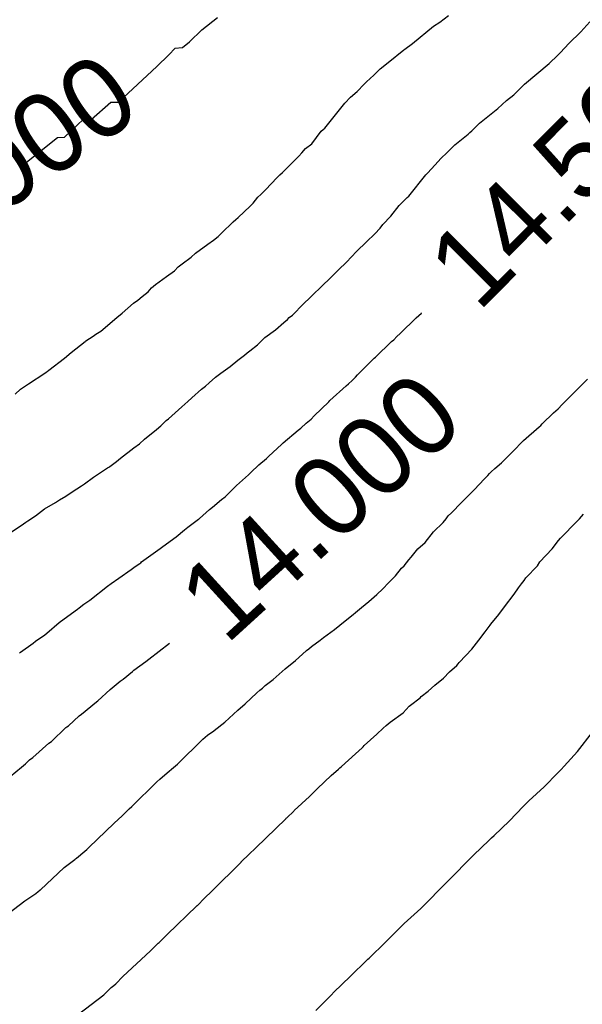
# Model space of a CAD drawing. Extents: x 158343 to 162498, y 431347 to 434500.
# Tile 124 of 220: x 159616 to 159629, y 433956 to 433978. Entities that reach past the tile are written whole.
import ezdxf

# ---------------------------------------------------------------- set-up
doc = ezdxf.new("R2010")
doc.units = 0
doc.header["$LTSCALE"] = 10
doc.header["$MEASUREMENT"] = 0
doc.layers.add('000_arcering', color=8, linetype='CONTINUOUS')
doc.layers.add('def. con-hoogtelijn (index)', color=8, linetype='CONTINUOUS')
doc.styles.add('Style-WORKING', font='WORKING.shx')

# ---------------------------------------------------------------- blocks, each defined once
blk = doc.blocks.new('bestaande hoogtelijnen')
at = {"layer": 'def. con-hoogtelijn (index)'}
for p, q in [((-47.216, -88.244), (-46.862, -87.968)), ((-47.216, -88.244), (-46.862, -87.968)), ((-41.851, -88.076), (-41.659, -87.925)), ((-41.851, -88.076), (-41.659, -87.925)), ((-47.492, -88.518), (-47.216, -88.244)), ((-47.492, -88.518), (-47.216, -88.244)), ((-42.472, -88.554), (-41.998, -88.168)), ((-42.472, -88.554), (-41.998, -88.168)), ((-41.998, -88.168), (-41.851, -88.076)), ((-41.998, -88.168), (-41.851, -88.076)), ((-38.68, -88.293), (-38.476, -88.068)), ((-38.68, -88.293), (-38.476, -88.068)), ((-38.68, -88.293), (-38.476, -88.068)), ((-38.949, -88.553), (-38.68, -88.293)), ((-38.949, -88.553), (-38.68, -88.293)), ((-38.949, -88.553), (-38.68, -88.293)), ((-47.959, -88.812), (-47.811, -88.658)), ((-47.959, -88.812), (-47.811, -88.658)), ((-47.811, -88.658), (-47.659, -88.648)), ((-47.811, -88.658), (-47.659, -88.648)), ((-47.659, -88.648), (-47.647, -88.647)), ((-47.659, -88.648), (-47.647, -88.647)), ((-47.647, -88.647), (-47.492, -88.518)), ((-47.647, -88.647), (-47.492, -88.518)), ((-43.016, -88.981), (-42.665, -88.701)), ((-43.016, -88.981), (-42.665, -88.701)), ((-42.665, -88.701), (-42.659, -88.696)), ((-42.665, -88.701), (-42.659, -88.696)), ((-42.659, -88.696), (-42.639, -88.682)), ((-42.659, -88.696), (-42.639, -88.682)), ((-42.639, -88.682), (-42.472, -88.554)), ((-42.639, -88.682), (-42.472, -88.554)), ((-39.135, -88.755), (-38.949, -88.553)), ((-39.135, -88.755), (-38.949, -88.553)), ((-39.135, -88.755), (-38.949, -88.553)), ((-48.228, -89.074), (-47.959, -88.812)), ((-48.228, -89.074), (-47.959, -88.812)), ((-39.395, -89.007), (-39.198, -88.816)), ((-39.395, -89.007), (-39.198, -88.816)), ((-39.395, -89.007), (-39.198, -88.816)), ((-39.198, -88.816), (-39.175, -88.796)), ((-39.198, -88.816), (-39.175, -88.796)), ((-39.198, -88.816), (-39.175, -88.796)), ((-39.175, -88.796), (-39.155, -88.776)), ((-39.175, -88.796), (-39.155, -88.776)), ((-39.175, -88.796), (-39.155, -88.776)), ((-39.155, -88.776), (-39.135, -88.755)), ((-39.155, -88.776), (-39.135, -88.755)), ((-39.155, -88.776), (-39.135, -88.755)), ((-49.094, -89.877), (-48.231, -89.074)), ((-49.094, -89.877), (-48.231, -89.074)), ((-48.231, -89.074), (-48.228, -89.074)), ((-48.231, -89.074), (-48.228, -89.074)), ((-43.343, -89.266), (-43.2, -89.124)), ((-43.343, -89.266), (-43.2, -89.124)), ((-43.2, -89.124), (-43.016, -88.981)), ((-43.2, -89.124), (-43.016, -88.981)), ((-39.944, -89.472), (-39.395, -89.007)), ((-39.944, -89.472), (-39.395, -89.007)), ((-39.944, -89.472), (-39.395, -89.007)), ((-43.504, -89.42), (-43.343, -89.266)), ((-43.504, -89.42), (-43.343, -89.266)), ((-43.715, -89.637), (-43.56, -89.469)), ((-43.715, -89.637), (-43.56, -89.469)), ((-43.56, -89.469), (-43.504, -89.42)), ((-43.56, -89.469), (-43.504, -89.42)), ((-40.135, -89.661), (-39.944, -89.472)), ((-40.135, -89.661), (-39.944, -89.472)), ((-40.135, -89.661), (-39.944, -89.472)), ((-43.992, -89.9), (-43.866, -89.763)), ((-43.992, -89.9), (-43.866, -89.763)), ((-43.866, -89.763), (-43.715, -89.637)), ((-43.866, -89.763), (-43.715, -89.637)), ((-40.352, -89.838), (-40.187, -89.71)), ((-40.352, -89.838), (-40.187, -89.71)), ((-40.352, -89.838), (-40.187, -89.71)), ((-40.187, -89.71), (-40.16, -89.684)), ((-40.187, -89.71), (-40.16, -89.684)), ((-40.187, -89.71), (-40.16, -89.684)), ((-40.16, -89.684), (-40.135, -89.661)), ((-40.16, -89.684), (-40.135, -89.661)), ((-40.16, -89.684), (-40.135, -89.661)), ((-49.708, -90.263), (-49.26, -89.878)), ((-49.708, -90.263), (-49.26, -89.878)), ((-49.26, -89.878), (-49.094, -89.877)), ((-49.26, -89.878), (-49.094, -89.877)), ((-44.441, -90.462), (-43.992, -89.9)), ((-44.441, -90.462), (-43.992, -89.9)), ((-40.957, -90.348), (-40.55, -90.017)), ((-40.957, -90.348), (-40.55, -90.017)), ((-40.957, -90.348), (-40.55, -90.017)), ((-40.55, -90.017), (-40.352, -89.838)), ((-40.55, -90.017), (-40.352, -89.838)), ((-40.55, -90.017), (-40.352, -89.838)), ((-50.306, -90.668), (-49.879, -90.261)), ((-50.306, -90.668), (-49.879, -90.261)), ((-49.879, -90.261), (-49.872, -90.261)), ((-49.879, -90.261), (-49.872, -90.261)), ((-49.872, -90.261), (-49.708, -90.263)), ((-49.872, -90.261), (-49.708, -90.263)), ((-44.48, -90.493), (-44.441, -90.462)), ((-44.48, -90.493), (-44.441, -90.462)), ((-41.135, -90.518), (-40.957, -90.348)), ((-41.135, -90.518), (-40.957, -90.348)), ((-41.135, -90.518), (-40.957, -90.348)), ((-51.312, -91.345), (-50.468, -90.67)), ((-51.312, -91.345), (-50.468, -90.67)), ((-50.468, -90.67), (-50.306, -90.668)), ((-50.468, -90.67), (-50.306, -90.668)), ((-44.74, -90.812), (-44.523, -90.532)), ((-44.74, -90.812), (-44.523, -90.532)), ((-44.523, -90.532), (-44.48, -90.493)), ((-44.523, -90.532), (-44.48, -90.493)), ((-41.517, -90.838), (-41.216, -90.598)), ((-41.517, -90.838), (-41.216, -90.598)), ((-41.517, -90.838), (-41.216, -90.598)), ((-41.216, -90.598), (-41.176, -90.557)), ((-41.216, -90.598), (-41.176, -90.557)), ((-41.216, -90.598), (-41.176, -90.557)), ((-41.176, -90.557), (-41.135, -90.518)), ((-41.176, -90.557), (-41.135, -90.518)), ((-41.176, -90.557), (-41.135, -90.518)), ((-44.959, -91.014), (-44.882, -90.922)), ((-44.959, -91.014), (-44.882, -90.922)), ((-44.882, -90.922), (-44.74, -90.812)), ((-44.882, -90.922), (-44.74, -90.812)), ((-41.692, -91.011), (-41.517, -90.838)), ((-41.692, -91.011), (-41.517, -90.838)), ((-41.692, -91.011), (-41.517, -90.838)), ((-45.137, -91.201), (-45.027, -91.092)), ((-45.137, -91.201), (-45.027, -91.092)), ((-45.027, -91.092), (-44.959, -91.014)), ((-45.027, -91.092), (-44.959, -91.014)), ((-41.962, -91.288), (-41.83, -91.144)), ((-41.962, -91.288), (-41.83, -91.144)), ((-41.962, -91.288), (-41.83, -91.144)), ((-41.83, -91.144), (-41.692, -91.011)), ((-41.83, -91.144), (-41.692, -91.011)), ((-41.83, -91.144), (-41.692, -91.011)), ((-45.397, -91.462), (-45.137, -91.201)), ((-45.397, -91.462), (-45.137, -91.201)), ((-42.135, -91.474), (-41.962, -91.288)), ((-42.135, -91.474), (-41.962, -91.288)), ((-42.135, -91.474), (-41.962, -91.288)), ((-45.78, -91.848), (-45.518, -91.576)), ((-45.78, -91.848), (-45.518, -91.576)), ((-45.518, -91.576), (-45.459, -91.514)), ((-45.518, -91.576), (-45.459, -91.514)), ((-45.459, -91.514), (-45.397, -91.462)), ((-45.459, -91.514), (-45.397, -91.462)), ((-42.554, -91.99), (-42.169, -91.509)), ((-42.554, -91.99), (-42.169, -91.509)), ((-42.554, -91.99), (-42.169, -91.509)), ((-42.169, -91.509), (-42.135, -91.474)), ((-42.169, -91.509), (-42.135, -91.474)), ((-42.169, -91.509), (-42.135, -91.474)), ((-46.059, -92.148), (-45.955, -92.019)), ((-46.059, -92.148), (-45.955, -92.019)), ((-45.955, -92.019), (-45.887, -91.953)), ((-45.955, -92.019), (-45.887, -91.953)), ((-45.887, -91.953), (-45.78, -91.848)), ((-45.887, -91.953), (-45.78, -91.848)), ((-42.768, -92.205), (-42.586, -92.025)), ((-42.768, -92.205), (-42.586, -92.025)), ((-42.768, -92.205), (-42.586, -92.025)), ((-42.586, -92.025), (-42.554, -91.99)), ((-42.586, -92.025), (-42.554, -91.99)), ((-42.586, -92.025), (-42.554, -91.99)), ((-46.399, -92.475), (-46.125, -92.215)), ((-46.399, -92.475), (-46.125, -92.215)), ((-46.125, -92.215), (-46.059, -92.148)), ((-46.125, -92.215), (-46.059, -92.148)), ((-42.954, -92.445), (-42.768, -92.205)), ((-42.954, -92.445), (-42.768, -92.205)), ((-42.954, -92.445), (-42.768, -92.205)), ((-46.452, -92.521), (-46.399, -92.475)), ((-46.452, -92.521), (-46.399, -92.475)), ((-43.135, -92.635), (-42.954, -92.445)), ((-43.135, -92.635), (-42.954, -92.445)), ((-43.135, -92.635), (-42.954, -92.445)), ((-46.768, -92.83), (-46.508, -92.574)), ((-46.768, -92.83), (-46.508, -92.574)), ((-46.508, -92.574), (-46.452, -92.521)), ((-46.508, -92.574), (-46.452, -92.521)), ((-43.201, -92.713), (-43.135, -92.635)), ((-43.201, -92.713), (-43.135, -92.635)), ((-43.201, -92.713), (-43.135, -92.635)), ((-46.949, -92.981), (-46.849, -92.9)), ((-46.949, -92.981), (-46.849, -92.9)), ((-46.849, -92.9), (-46.768, -92.83)), ((-46.849, -92.9), (-46.768, -92.83)), ((-43.508, -93.019), (-43.317, -92.838)), ((-43.508, -93.019), (-43.317, -92.838)), ((-43.508, -93.019), (-43.317, -92.838)), ((-43.317, -92.838), (-43.289, -92.809)), ((-43.317, -92.838), (-43.289, -92.809)), ((-43.317, -92.838), (-43.289, -92.809)), ((-43.289, -92.809), (-43.231, -92.743)), ((-43.289, -92.809), (-43.231, -92.743)), ((-43.289, -92.809), (-43.231, -92.743)), ((-43.231, -92.743), (-43.201, -92.713)), ((-43.231, -92.743), (-43.201, -92.713)), ((-43.231, -92.743), (-43.201, -92.713)), ((-47.36, -93.279), (-47.081, -93.074)), ((-47.36, -93.279), (-47.081, -93.074)), ((-47.081, -93.074), (-46.949, -92.981)), ((-47.081, -93.074), (-46.949, -92.981)), ((-43.731, -93.243), (-43.508, -93.019)), ((-43.731, -93.243), (-43.508, -93.019)), ((-43.731, -93.243), (-43.508, -93.019)), ((-47.453, -93.365), (-47.36, -93.279)), ((-47.453, -93.365), (-47.36, -93.279)), ((-43.954, -93.476), (-43.731, -93.243)), ((-43.954, -93.476), (-43.731, -93.243)), ((-43.954, -93.476), (-43.731, -93.243)), ((-47.745, -93.588), (-47.659, -93.519)), ((-47.745, -93.588), (-47.659, -93.519)), ((-47.659, -93.519), (-47.453, -93.365)), ((-47.659, -93.519), (-47.453, -93.365)), ((-44.135, -93.653), (-43.954, -93.476)), ((-44.135, -93.653), (-43.954, -93.476)), ((-44.135, -93.653), (-43.954, -93.476)), ((-48.26, -93.981), (-48.007, -93.803)), ((-48.26, -93.981), (-48.007, -93.803)), ((-48.007, -93.803), (-47.829, -93.675)), ((-48.007, -93.803), (-47.829, -93.675)), ((-47.829, -93.675), (-47.745, -93.588)), ((-47.829, -93.675), (-47.745, -93.588)), ((-44.322, -93.838), (-44.286, -93.802)), ((-44.322, -93.838), (-44.286, -93.802)), ((-44.322, -93.838), (-44.286, -93.802)), ((-44.286, -93.802), (-44.229, -93.745)), ((-44.286, -93.802), (-44.229, -93.745)), ((-44.286, -93.802), (-44.229, -93.745)), ((-44.229, -93.745), (-44.171, -93.688)), ((-44.229, -93.745), (-44.171, -93.688)), ((-44.229, -93.745), (-44.171, -93.688)), ((-44.171, -93.688), (-44.135, -93.653)), ((-44.171, -93.688), (-44.135, -93.653)), ((-44.171, -93.688), (-44.135, -93.653)), ((-48.347, -94.057), (-48.26, -93.981)), ((-48.347, -94.057), (-48.26, -93.981)), ((-44.737, -94.236), (-44.503, -94.013)), ((-44.737, -94.236), (-44.503, -94.013)), ((-44.737, -94.236), (-44.503, -94.013)), ((-44.503, -94.013), (-44.322, -93.838)), ((-44.503, -94.013), (-44.322, -93.838)), ((-44.503, -94.013), (-44.322, -93.838)), ((-48.556, -94.251), (-48.423, -94.148)), ((-48.556, -94.251), (-48.423, -94.148)), ((-48.423, -94.148), (-48.347, -94.057)), ((-48.423, -94.148), (-48.347, -94.057)), ((-44.96, -94.455), (-44.737, -94.236)), ((-44.96, -94.455), (-44.737, -94.236)), ((-44.96, -94.455), (-44.737, -94.236)), ((-49.01, -94.63), (-48.755, -94.403)), ((-49.01, -94.63), (-48.755, -94.403)), ((-48.755, -94.403), (-48.659, -94.334)), ((-48.755, -94.403), (-48.659, -94.334)), ((-48.659, -94.334), (-48.556, -94.251)), ((-48.659, -94.334), (-48.556, -94.251)), ((-45.135, -94.633), (-44.96, -94.455)), ((-45.135, -94.633), (-44.96, -94.455)), ((-45.135, -94.633), (-44.96, -94.455)), ((-49.131, -94.727), (-49.01, -94.63)), ((-49.131, -94.727), (-49.01, -94.63)), ((-45.244, -94.729), (-45.174, -94.67)), ((-45.244, -94.729), (-45.174, -94.67)), ((-45.244, -94.729), (-45.174, -94.67)), ((-45.174, -94.67), (-45.135, -94.633)), ((-45.174, -94.67), (-45.135, -94.633)), ((-45.174, -94.67), (-45.135, -94.633)), ((-42.386, -94.73), (-42.267, -94.628)), ((-42.386, -94.73), (-42.267, -94.628)), ((-42.267, -94.628), (-42.264, -94.624)), ((-42.267, -94.628), (-42.264, -94.624)), ((-49.489, -95.035), (-49.131, -94.727)), ((-49.489, -95.035), (-49.131, -94.727)), ((-45.554, -95.004), (-45.371, -94.838)), ((-45.554, -95.004), (-45.371, -94.838)), ((-45.554, -95.004), (-45.371, -94.838)), ((-45.371, -94.838), (-45.285, -94.768)), ((-45.371, -94.838), (-45.285, -94.768)), ((-45.371, -94.838), (-45.285, -94.768)), ((-45.285, -94.768), (-45.244, -94.729)), ((-45.285, -94.768), (-45.244, -94.729)), ((-45.285, -94.768), (-45.244, -94.729)), ((-42.747, -95.083), (-42.386, -94.73)), ((-42.747, -95.083), (-42.386, -94.73)), ((-49.659, -95.147), (-49.605, -95.101)), ((-49.659, -95.147), (-49.605, -95.101)), ((-49.605, -95.101), (-49.489, -95.035)), ((-49.605, -95.101), (-49.489, -95.035)), ((-45.793, -95.18), (-45.554, -95.004)), ((-45.793, -95.18), (-45.554, -95.004)), ((-45.793, -95.18), (-45.554, -95.004)), ((-42.82, -95.153), (-42.747, -95.083)), ((-42.82, -95.153), (-42.747, -95.083)), ((-50.155, -95.516), (-49.841, -95.263)), ((-50.155, -95.516), (-49.841, -95.263)), ((-49.841, -95.263), (-49.824, -95.249)), ((-49.841, -95.263), (-49.824, -95.249)), ((-49.824, -95.249), (-49.659, -95.147)), ((-49.824, -95.249), (-49.659, -95.147)), ((-46.135, -95.474), (-45.958, -95.342)), ((-46.135, -95.474), (-45.958, -95.342)), ((-46.135, -95.474), (-45.958, -95.342)), ((-45.958, -95.342), (-45.793, -95.18)), ((-45.958, -95.342), (-45.793, -95.18)), ((-45.958, -95.342), (-45.793, -95.18)), ((-43.304, -95.616), (-42.941, -95.267)), ((-43.304, -95.616), (-42.941, -95.267)), ((-42.941, -95.267), (-42.892, -95.226)), ((-42.941, -95.267), (-42.892, -95.226)), ((-42.892, -95.226), (-42.82, -95.153)), ((-42.892, -95.226), (-42.82, -95.153)), ((-50.306, -95.639), (-50.155, -95.516)), ((-50.306, -95.639), (-50.155, -95.516)), ((-46.404, -95.686), (-46.251, -95.576)), ((-46.404, -95.686), (-46.251, -95.576)), ((-46.404, -95.686), (-46.251, -95.576)), ((-46.251, -95.576), (-46.19, -95.521)), ((-46.251, -95.576), (-46.19, -95.521)), ((-46.251, -95.576), (-46.19, -95.521)), ((-46.19, -95.521), (-46.135, -95.474)), ((-46.19, -95.521), (-46.135, -95.474)), ((-46.19, -95.521), (-46.135, -95.474)), ((-50.659, -95.914), (-50.306, -95.639)), ((-50.659, -95.914), (-50.306, -95.639)), ((-46.574, -95.828), (-46.404, -95.686)), ((-46.574, -95.828), (-46.404, -95.686)), ((-46.574, -95.828), (-46.404, -95.686)), ((-43.706, -96.021), (-43.357, -95.665)), ((-43.706, -96.021), (-43.357, -95.665)), ((-43.357, -95.665), (-43.332, -95.641)), ((-43.357, -95.665), (-43.332, -95.641)), ((-43.332, -95.641), (-43.304, -95.616)), ((-43.332, -95.641), (-43.304, -95.616)), ((-51.119, -96.223), (-50.752, -95.981)), ((-51.119, -96.223), (-50.752, -95.981)), ((-50.752, -95.981), (-50.717, -95.958)), ((-50.752, -95.981), (-50.717, -95.958)), ((-50.717, -95.958), (-50.694, -95.941)), ((-50.717, -95.958), (-50.694, -95.941)), ((-50.694, -95.941), (-50.659, -95.914)), ((-50.694, -95.941), (-50.659, -95.914)), ((-46.905, -96.068), (-46.79, -95.981)), ((-46.905, -96.068), (-46.79, -95.981)), ((-46.905, -96.068), (-46.79, -95.981)), ((-46.79, -95.981), (-46.574, -95.828)), ((-46.79, -95.981), (-46.574, -95.828)), ((-46.79, -95.981), (-46.574, -95.828)), ((-43.753, -96.068), (-43.706, -96.021)), ((-43.753, -96.068), (-43.706, -96.021)), ((-51.299, -96.341), (-51.119, -96.223)), ((-51.299, -96.341), (-51.119, -96.223)), ((-47.135, -96.269), (-47.047, -96.198)), ((-47.135, -96.269), (-47.047, -96.198)), ((-47.135, -96.269), (-47.047, -96.198)), ((-47.047, -96.198), (-46.905, -96.068)), ((-47.047, -96.198), (-46.905, -96.068)), ((-47.047, -96.198), (-46.905, -96.068)), ((-43.962, -96.267), (-43.914, -96.22)), ((-43.962, -96.267), (-43.914, -96.22)), ((-43.914, -96.22), (-43.832, -96.142)), ((-43.914, -96.22), (-43.832, -96.142)), ((-43.832, -96.142), (-43.753, -96.068)), ((-43.832, -96.142), (-43.753, -96.068)), ((-38.778, -96.364), (-38.527, -96.114)), ((-38.778, -96.364), (-38.527, -96.114)), ((-51.417, -96.455), (-51.299, -96.341)), ((-51.417, -96.455), (-51.299, -96.341)), ((-47.437, -96.536), (-47.219, -96.342)), ((-47.437, -96.536), (-47.219, -96.342)), ((-47.437, -96.536), (-47.219, -96.342)), ((-47.219, -96.342), (-47.135, -96.269)), ((-47.219, -96.342), (-47.135, -96.269)), ((-47.219, -96.342), (-47.135, -96.269)), ((-44.328, -96.598), (-43.962, -96.267)), ((-44.328, -96.598), (-43.962, -96.267)), ((-39.098, -96.686), (-38.849, -96.434)), ((-39.098, -96.686), (-38.849, -96.434)), ((-38.849, -96.434), (-38.813, -96.399)), ((-38.849, -96.434), (-38.813, -96.399)), ((-38.813, -96.399), (-38.778, -96.364)), ((-38.813, -96.399), (-38.778, -96.364)), ((-47.661, -96.741), (-47.527, -96.62)), ((-47.661, -96.741), (-47.527, -96.62)), ((-47.661, -96.741), (-47.527, -96.62)), ((-47.527, -96.62), (-47.437, -96.536)), ((-47.527, -96.62), (-47.437, -96.536)), ((-47.527, -96.62), (-47.437, -96.536)), ((-44.682, -96.944), (-44.352, -96.622)), ((-44.682, -96.944), (-44.352, -96.622)), ((-44.352, -96.622), (-44.328, -96.598)), ((-44.352, -96.622), (-44.328, -96.598)), ((-39.192, -96.781), (-39.098, -96.686)), ((-39.192, -96.781), (-39.098, -96.686)), ((-47.968, -97.005), (-47.661, -96.741)), ((-47.968, -97.005), (-47.661, -96.741)), ((-47.968, -97.005), (-47.661, -96.741)), ((-39.551, -97.124), (-39.291, -96.875)), ((-39.551, -97.124), (-39.291, -96.875)), ((-39.291, -96.875), (-39.192, -96.781)), ((-39.291, -96.875), (-39.192, -96.781)), ((-48.135, -97.164), (-48.014, -97.044)), ((-48.135, -97.164), (-48.014, -97.044)), ((-48.135, -97.164), (-48.014, -97.044)), ((-48.014, -97.044), (-47.968, -97.005)), ((-48.014, -97.044), (-47.968, -97.005)), ((-48.014, -97.044), (-47.968, -97.005)), ((-44.987, -97.218), (-44.865, -97.109)), ((-44.987, -97.218), (-44.865, -97.109)), ((-44.865, -97.109), (-44.755, -97.014)), ((-44.865, -97.109), (-44.755, -97.014)), ((-44.755, -97.014), (-44.682, -96.944)), ((-44.755, -97.014), (-44.682, -96.944)), ((-39.582, -97.156), (-39.551, -97.124)), ((-39.582, -97.156), (-39.551, -97.124)), ((-48.506, -97.467), (-48.237, -97.25)), ((-48.506, -97.467), (-48.237, -97.25)), ((-48.506, -97.467), (-48.237, -97.25)), ((-48.237, -97.25), (-48.135, -97.164)), ((-48.237, -97.25), (-48.135, -97.164)), ((-48.237, -97.25), (-48.135, -97.164)), ((-45.383, -97.551), (-45.042, -97.267)), ((-45.383, -97.551), (-45.042, -97.267)), ((-45.042, -97.267), (-44.987, -97.218)), ((-45.042, -97.267), (-44.987, -97.218)), ((-39.972, -97.494), (-39.614, -97.188)), ((-39.972, -97.494), (-39.614, -97.188)), ((-39.614, -97.188), (-39.582, -97.156)), ((-39.614, -97.188), (-39.582, -97.156)), ((-48.742, -97.659), (-48.621, -97.569)), ((-48.742, -97.659), (-48.621, -97.569)), ((-48.742, -97.659), (-48.621, -97.569)), ((-48.621, -97.569), (-48.506, -97.467)), ((-48.621, -97.569), (-48.506, -97.467)), ((-48.621, -97.569), (-48.506, -97.467)), ((-45.422, -97.589), (-45.402, -97.571)), ((-45.422, -97.589), (-45.402, -97.571)), ((-45.402, -97.571), (-45.383, -97.551)), ((-45.402, -97.571), (-45.383, -97.551)), ((-40.22, -97.753), (-39.972, -97.494)), ((-40.22, -97.753), (-39.972, -97.494)), ((-49.044, -97.894), (-48.742, -97.659)), ((-49.044, -97.894), (-48.742, -97.659)), ((-49.044, -97.894), (-48.742, -97.659)), ((-45.706, -97.848), (-45.422, -97.589)), ((-45.706, -97.848), (-45.422, -97.589)), ((-40.465, -98.002), (-40.22, -97.753)), ((-40.465, -98.002), (-40.22, -97.753)), ((-49.287, -98.08), (-49.135, -97.973)), ((-49.287, -98.08), (-49.135, -97.973)), ((-49.287, -98.08), (-49.135, -97.973)), ((-49.135, -97.973), (-49.044, -97.894)), ((-49.135, -97.973), (-49.044, -97.894)), ((-49.135, -97.973), (-49.044, -97.894)), ((-45.928, -98.045), (-45.759, -97.901)), ((-45.928, -98.045), (-45.759, -97.901)), ((-45.759, -97.901), (-45.706, -97.848)), ((-45.759, -97.901), (-45.706, -97.848)), ((-40.612, -98.124), (-40.465, -98.002)), ((-40.612, -98.124), (-40.465, -98.002)), ((-49.652, -98.321), (-49.337, -98.115)), ((-49.652, -98.321), (-49.337, -98.115)), ((-49.652, -98.321), (-49.337, -98.115)), ((-49.337, -98.115), (-49.307, -98.094)), ((-49.337, -98.115), (-49.307, -98.094)), ((-49.337, -98.115), (-49.307, -98.094)), ((-49.307, -98.094), (-49.287, -98.08)), ((-49.307, -98.094), (-49.287, -98.08)), ((-49.307, -98.094), (-49.287, -98.08)), ((-46.166, -98.267), (-46.107, -98.214)), ((-46.166, -98.267), (-46.107, -98.214)), ((-46.107, -98.214), (-45.928, -98.045)), ((-46.107, -98.214), (-45.928, -98.045)), ((-40.774, -98.285), (-40.733, -98.241)), ((-40.774, -98.285), (-40.733, -98.241)), ((-40.733, -98.241), (-40.695, -98.2)), ((-40.733, -98.241), (-40.695, -98.2)), ((-40.695, -98.2), (-40.612, -98.124)), ((-40.695, -98.2), (-40.612, -98.124)), ((-49.86, -98.474), (-49.652, -98.321)), ((-49.86, -98.474), (-49.652, -98.321)), ((-49.86, -98.474), (-49.652, -98.321)), ((-46.433, -98.508), (-46.166, -98.267)), ((-46.433, -98.508), (-46.166, -98.267)), ((-41.083, -98.607), (-40.849, -98.356)), ((-41.083, -98.607), (-40.849, -98.356)), ((-40.849, -98.356), (-40.774, -98.285)), ((-40.849, -98.356), (-40.774, -98.285)), ((-50.277, -98.747), (-50.135, -98.649)), ((-50.277, -98.747), (-50.135, -98.649)), ((-50.277, -98.747), (-50.135, -98.649)), ((-50.135, -98.649), (-49.928, -98.518)), ((-50.135, -98.649), (-49.928, -98.518)), ((-50.135, -98.649), (-49.928, -98.518)), ((-49.928, -98.518), (-49.902, -98.5)), ((-49.928, -98.518), (-49.902, -98.5)), ((-49.928, -98.518), (-49.902, -98.5)), ((-49.902, -98.5), (-49.86, -98.474)), ((-49.902, -98.5), (-49.86, -98.474)), ((-49.902, -98.5), (-49.86, -98.474)), ((-46.691, -98.762), (-46.45, -98.523)), ((-46.691, -98.762), (-46.45, -98.523)), ((-46.45, -98.523), (-46.433, -98.508)), ((-46.45, -98.523), (-46.433, -98.508)), ((-41.224, -98.749), (-41.083, -98.607)), ((-41.224, -98.749), (-41.083, -98.607)), ((-50.759, -99.038), (-50.508, -98.894)), ((-50.759, -99.038), (-50.508, -98.894)), ((-50.759, -99.038), (-50.508, -98.894)), ((-50.508, -98.894), (-50.422, -98.836)), ((-50.508, -98.894), (-50.422, -98.836)), ((-50.508, -98.894), (-50.422, -98.836)), ((-50.422, -98.836), (-50.277, -98.747)), ((-50.422, -98.836), (-50.277, -98.747)), ((-50.422, -98.836), (-50.277, -98.747)), ((-46.973, -99), (-46.769, -98.827)), ((-46.973, -99), (-46.769, -98.827)), ((-46.769, -98.827), (-46.691, -98.762)), ((-46.769, -98.827), (-46.691, -98.762)), ((-41.592, -99.124), (-41.369, -98.89)), ((-41.592, -99.124), (-41.369, -98.89)), ((-41.369, -98.89), (-41.224, -98.749)), ((-41.369, -98.89), (-41.224, -98.749)), ((-50.959, -99.195), (-50.759, -99.038)), ((-50.959, -99.195), (-50.759, -99.038)), ((-50.959, -99.195), (-50.759, -99.038)), ((-47.268, -99.252), (-47.038, -99.048)), ((-47.268, -99.252), (-47.038, -99.048)), ((-47.038, -99.048), (-46.973, -99)), ((-47.038, -99.048), (-46.973, -99)), ((-41.663, -99.196), (-41.592, -99.124)), ((-41.663, -99.196), (-41.592, -99.124)), ((-51.232, -99.376), (-51.177, -99.334)), ((-51.232, -99.376), (-51.177, -99.334)), ((-51.232, -99.376), (-51.177, -99.334)), ((-51.177, -99.334), (-51.135, -99.304)), ((-51.177, -99.334), (-51.135, -99.304)), ((-51.177, -99.334), (-51.135, -99.304)), ((-51.135, -99.304), (-50.959, -99.195)), ((-51.135, -99.304), (-50.959, -99.195)), ((-51.135, -99.304), (-50.959, -99.195)), ((-47.531, -99.448), (-47.289, -99.267)), ((-47.531, -99.448), (-47.289, -99.267)), ((-47.289, -99.267), (-47.285, -99.265)), ((-47.289, -99.267), (-47.285, -99.265)), ((-47.285, -99.265), (-47.268, -99.252)), ((-47.285, -99.265), (-47.268, -99.252)), ((-41.996, -99.55), (-41.777, -99.34)), ((-41.996, -99.55), (-41.777, -99.34)), ((-41.777, -99.34), (-41.714, -99.259)), ((-41.777, -99.34), (-41.714, -99.259)), ((-41.714, -99.259), (-41.663, -99.196)), ((-41.714, -99.259), (-41.663, -99.196)), ((-38.808, -99.358), (-38.71, -99.264)), ((-38.808, -99.358), (-38.71, -99.264)), ((-38.808, -99.358), (-38.71, -99.264)), ((-38.71, -99.264), (-38.615, -99.157)), ((-38.71, -99.264), (-38.615, -99.157)), ((-38.71, -99.264), (-38.615, -99.157)), ((-51.507, -99.564), (-51.232, -99.376)), ((-51.507, -99.564), (-51.232, -99.376)), ((-51.507, -99.564), (-51.232, -99.376)), ((-47.789, -99.666), (-47.608, -99.509)), ((-47.789, -99.666), (-47.608, -99.509)), ((-47.608, -99.509), (-47.531, -99.448)), ((-47.608, -99.509), (-47.531, -99.448)), ((-42.182, -99.791), (-41.996, -99.55)), ((-42.182, -99.791), (-41.996, -99.55)), ((-39.094, -99.648), (-38.808, -99.358)), ((-39.094, -99.648), (-38.808, -99.358)), ((-39.094, -99.648), (-38.808, -99.358)), ((-48.094, -99.88), (-47.789, -99.666)), ((-48.094, -99.88), (-47.789, -99.666)), ((-42.346, -99.938), (-42.182, -99.791)), ((-42.346, -99.938), (-42.182, -99.791)), ((-39.325, -99.933), (-39.185, -99.748)), ((-39.325, -99.933), (-39.185, -99.748)), ((-39.325, -99.933), (-39.185, -99.748)), ((-39.185, -99.748), (-39.137, -99.696)), ((-39.185, -99.748), (-39.137, -99.696)), ((-39.185, -99.748), (-39.137, -99.696)), ((-39.137, -99.696), (-39.094, -99.648)), ((-39.137, -99.696), (-39.094, -99.648)), ((-39.137, -99.696), (-39.094, -99.648)), ((-48.571, -100.231), (-48.154, -99.926)), ((-48.571, -100.231), (-48.154, -99.926)), ((-48.154, -99.926), (-48.094, -99.88)), ((-48.154, -99.926), (-48.094, -99.88)), ((-42.496, -100.124), (-42.346, -99.938)), ((-42.496, -100.124), (-42.346, -99.938)), ((-39.599, -100.226), (-39.325, -99.933)), ((-39.599, -100.226), (-39.325, -99.933)), ((-39.599, -100.226), (-39.325, -99.933)), ((-48.589, -100.248), (-48.571, -100.231)), ((-48.589, -100.248), (-48.571, -100.231)), ((-42.656, -100.317), (-42.555, -100.182)), ((-42.656, -100.317), (-42.555, -100.182)), ((-42.555, -100.182), (-42.496, -100.124)), ((-42.555, -100.182), (-42.496, -100.124)), ((-39.654, -100.319), (-39.599, -100.226)), ((-39.654, -100.319), (-39.599, -100.226)), ((-39.654, -100.319), (-39.599, -100.226)), ((-49.086, -100.599), (-48.802, -100.404)), ((-49.086, -100.599), (-48.802, -100.404)), ((-48.802, -100.404), (-48.748, -100.356)), ((-48.802, -100.404), (-48.748, -100.356)), ((-48.748, -100.356), (-48.696, -100.319)), ((-48.748, -100.356), (-48.696, -100.319)), ((-48.696, -100.319), (-48.612, -100.267)), ((-48.696, -100.319), (-48.612, -100.267)), ((-48.612, -100.267), (-48.589, -100.248)), ((-48.612, -100.267), (-48.589, -100.248)), ((-42.849, -100.544), (-42.715, -100.371)), ((-42.849, -100.544), (-42.715, -100.371)), ((-42.715, -100.371), (-42.656, -100.317)), ((-42.715, -100.371), (-42.656, -100.317)), ((-39.914, -100.592), (-39.654, -100.319)), ((-39.914, -100.592), (-39.654, -100.319)), ((-39.914, -100.592), (-39.654, -100.319)), ((-49.259, -100.714), (-49.086, -100.599)), ((-49.259, -100.714), (-49.086, -100.599)), ((-43.007, -100.702), (-42.849, -100.544)), ((-43.007, -100.702), (-42.849, -100.544)), ((-40.012, -100.722), (-39.953, -100.648)), ((-40.012, -100.722), (-39.953, -100.648)), ((-40.012, -100.722), (-39.953, -100.648)), ((-39.953, -100.648), (-39.914, -100.592)), ((-39.953, -100.648), (-39.914, -100.592)), ((-39.953, -100.648), (-39.914, -100.592)), ((-49.739, -101.09), (-49.339, -100.777)), ((-49.739, -101.09), (-49.339, -100.777)), ((-49.339, -100.777), (-49.259, -100.714)), ((-49.339, -100.777), (-49.259, -100.714)), ((-43.274, -100.966), (-43.135, -100.838)), ((-43.274, -100.966), (-43.135, -100.838)), ((-43.135, -100.838), (-43.007, -100.702)), ((-43.135, -100.838), (-43.007, -100.702)), ((-40.181, -100.96), (-40.086, -100.816)), ((-40.181, -100.96), (-40.086, -100.816)), ((-40.181, -100.96), (-40.086, -100.816)), ((-40.086, -100.816), (-40.012, -100.722)), ((-40.086, -100.816), (-40.012, -100.722)), ((-40.086, -100.816), (-40.012, -100.722)), ((-49.869, -101.182), (-49.784, -101.122)), ((-49.869, -101.182), (-49.784, -101.122)), ((-49.784, -101.122), (-49.739, -101.09)), ((-49.784, -101.122), (-49.739, -101.09)), ((-43.619, -101.26), (-43.45, -101.124)), ((-43.619, -101.26), (-43.45, -101.124)), ((-43.45, -101.124), (-43.274, -100.966)), ((-43.45, -101.124), (-43.274, -100.966)), ((-40.398, -101.242), (-40.181, -100.96)), ((-40.398, -101.242), (-40.181, -100.96)), ((-40.398, -101.242), (-40.181, -100.96)), ((-50.399, -101.574), (-50.014, -101.297)), ((-50.399, -101.574), (-50.014, -101.297)), ((-50.014, -101.297), (-49.979, -101.267)), ((-50.014, -101.297), (-49.979, -101.267)), ((-49.979, -101.267), (-49.869, -101.182)), ((-49.979, -101.267), (-49.869, -101.182)), ((-43.754, -101.368), (-43.619, -101.26)), ((-43.754, -101.368), (-43.619, -101.26)), ((-40.529, -101.418), (-40.398, -101.242)), ((-40.529, -101.418), (-40.398, -101.242)), ((-40.529, -101.418), (-40.398, -101.242)), ((-44.223, -101.75), (-43.989, -101.556)), ((-44.223, -101.75), (-43.989, -101.556)), ((-43.989, -101.556), (-43.804, -101.413)), ((-43.989, -101.556), (-43.804, -101.413)), ((-43.804, -101.413), (-43.754, -101.368)), ((-43.804, -101.413), (-43.754, -101.368)), ((-40.703, -101.635), (-40.529, -101.418)), ((-40.703, -101.635), (-40.529, -101.418)), ((-40.703, -101.635), (-40.529, -101.418)), ((-50.706, -101.833), (-50.429, -101.598)), ((-50.706, -101.833), (-50.429, -101.598)), ((-50.429, -101.598), (-50.399, -101.574)), ((-50.429, -101.598), (-50.399, -101.574)), ((-44.474, -101.936), (-44.223, -101.75)), ((-44.474, -101.936), (-44.223, -101.75)), ((-40.835, -101.809), (-40.717, -101.652)), ((-40.835, -101.809), (-40.717, -101.652)), ((-40.835, -101.809), (-40.717, -101.652)), ((-40.717, -101.652), (-40.703, -101.635)), ((-40.717, -101.652), (-40.703, -101.635)), ((-40.717, -101.652), (-40.703, -101.635)), ((-50.958, -102.015), (-50.752, -101.875)), ((-50.958, -102.015), (-50.752, -101.875)), ((-50.752, -101.875), (-50.706, -101.833)), ((-50.752, -101.875), (-50.706, -101.833)), ((-44.743, -102.139), (-44.549, -101.996)), ((-44.743, -102.139), (-44.549, -101.996)), ((-44.549, -101.996), (-44.474, -101.936)), ((-44.549, -101.996), (-44.474, -101.936)), ((-41.136, -102.195), (-40.979, -101.994)), ((-41.136, -102.195), (-40.979, -101.994)), ((-41.136, -102.195), (-40.979, -101.994)), ((-40.979, -101.994), (-40.835, -101.809)), ((-40.979, -101.994), (-40.835, -101.809)), ((-40.979, -101.994), (-40.835, -101.809)), ((-51.301, -102.267), (-51.014, -102.062)), ((-51.301, -102.267), (-51.014, -102.062)), ((-51.014, -102.062), (-50.958, -102.015)), ((-51.014, -102.062), (-50.958, -102.015)), ((-48.405, -102.425), (-47.942, -102.059)), ((-48.405, -102.425), (-47.942, -102.059)), ((-48.405, -102.425), (-47.942, -102.059)), ((-44.865, -102.235), (-44.856, -102.229)), ((-44.865, -102.235), (-44.856, -102.229)), ((-44.856, -102.229), (-44.804, -102.19)), ((-44.856, -102.229), (-44.804, -102.19)), ((-44.804, -102.19), (-44.743, -102.139)), ((-44.804, -102.19), (-44.743, -102.139)), ((-41.266, -102.34), (-41.136, -102.195)), ((-41.266, -102.34), (-41.136, -102.195)), ((-41.266, -102.34), (-41.136, -102.195)), ((-51.321, -102.287), (-51.301, -102.267)), ((-51.321, -102.287), (-51.301, -102.267)), ((-48.472, -102.477), (-48.405, -102.425)), ((-48.472, -102.477), (-48.405, -102.425)), ((-48.472, -102.477), (-48.405, -102.425)), ((-45.106, -102.455), (-44.865, -102.235)), ((-45.106, -102.455), (-44.865, -102.235)), ((-41.415, -102.499), (-41.266, -102.34)), ((-41.415, -102.499), (-41.266, -102.34)), ((-41.415, -102.499), (-41.266, -102.34)), ((-48.759, -102.681), (-48.745, -102.672)), ((-48.759, -102.681), (-48.745, -102.672)), ((-48.759, -102.681), (-48.745, -102.672)), ((-48.745, -102.672), (-48.472, -102.477)), ((-48.745, -102.672), (-48.472, -102.477)), ((-48.745, -102.672), (-48.472, -102.477)), ((-45.608, -102.877), (-45.337, -102.636)), ((-45.608, -102.877), (-45.337, -102.636)), ((-45.337, -102.636), (-45.106, -102.455)), ((-45.337, -102.636), (-45.106, -102.455)), ((-41.637, -102.71), (-41.474, -102.561)), ((-41.637, -102.71), (-41.474, -102.561)), ((-41.637, -102.71), (-41.474, -102.561)), ((-41.474, -102.561), (-41.443, -102.53)), ((-41.474, -102.561), (-41.443, -102.53)), ((-41.474, -102.561), (-41.443, -102.53)), ((-41.443, -102.53), (-41.415, -102.499)), ((-41.443, -102.53), (-41.415, -102.499)), ((-41.443, -102.53), (-41.415, -102.499)), ((-49.053, -102.92), (-48.989, -102.874)), ((-49.053, -102.92), (-48.989, -102.874)), ((-49.053, -102.92), (-48.989, -102.874)), ((-48.989, -102.874), (-48.777, -102.696)), ((-48.989, -102.874), (-48.777, -102.696)), ((-48.989, -102.874), (-48.777, -102.696)), ((-48.777, -102.696), (-48.759, -102.681)), ((-48.777, -102.696), (-48.759, -102.681)), ((-48.777, -102.696), (-48.759, -102.681)), ((-45.79, -103.017), (-45.608, -102.877)), ((-45.79, -103.017), (-45.608, -102.877)), ((-41.967, -103.006), (-41.771, -102.848)), ((-41.967, -103.006), (-41.771, -102.848)), ((-41.967, -103.006), (-41.771, -102.848)), ((-41.771, -102.848), (-41.637, -102.71)), ((-41.771, -102.848), (-41.637, -102.71)), ((-41.771, -102.848), (-41.637, -102.71)), ((-49.555, -103.36), (-49.278, -103.105)), ((-49.555, -103.36), (-49.278, -103.105)), ((-49.555, -103.36), (-49.278, -103.105)), ((-49.278, -103.105), (-49.231, -103.066)), ((-49.278, -103.105), (-49.231, -103.066)), ((-49.278, -103.105), (-49.231, -103.066)), ((-49.231, -103.066), (-49.053, -102.92)), ((-49.231, -103.066), (-49.053, -102.92)), ((-49.231, -103.066), (-49.053, -102.92)), ((-45.905, -103.123), (-45.849, -103.072)), ((-45.905, -103.123), (-45.849, -103.072)), ((-45.849, -103.072), (-45.82, -103.046)), ((-45.849, -103.072), (-45.82, -103.046)), ((-45.82, -103.046), (-45.79, -103.017)), ((-45.82, -103.046), (-45.79, -103.017)), ((-42.116, -103.14), (-41.967, -103.006)), ((-42.116, -103.14), (-41.967, -103.006)), ((-42.116, -103.14), (-41.967, -103.006)), ((-46.241, -103.428), (-45.974, -103.179)), ((-46.241, -103.428), (-45.974, -103.179)), ((-45.974, -103.179), (-45.905, -103.123)), ((-45.974, -103.179), (-45.905, -103.123)), ((-42.516, -103.458), (-42.3, -103.291)), ((-42.516, -103.458), (-42.3, -103.291)), ((-42.516, -103.458), (-42.3, -103.291)), ((-42.3, -103.291), (-42.274, -103.265)), ((-42.3, -103.291), (-42.274, -103.265)), ((-42.3, -103.291), (-42.274, -103.265)), ((-42.274, -103.265), (-42.116, -103.14)), ((-42.274, -103.265), (-42.116, -103.14)), ((-42.274, -103.265), (-42.116, -103.14)), ((-49.928, -103.661), (-49.59, -103.384)), ((-49.928, -103.661), (-49.59, -103.384)), ((-49.928, -103.661), (-49.59, -103.384)), ((-49.59, -103.384), (-49.555, -103.36)), ((-49.59, -103.384), (-49.555, -103.36)), ((-49.59, -103.384), (-49.555, -103.36)), ((-46.403, -103.57), (-46.241, -103.428)), ((-46.403, -103.57), (-46.241, -103.428)), ((-42.679, -103.627), (-42.541, -103.482)), ((-42.679, -103.627), (-42.541, -103.482)), ((-42.679, -103.627), (-42.541, -103.482)), ((-42.541, -103.482), (-42.516, -103.458)), ((-42.541, -103.482), (-42.516, -103.458)), ((-42.541, -103.482), (-42.516, -103.458)), ((-50.099, -103.813), (-49.976, -103.696)), ((-50.099, -103.813), (-49.976, -103.696)), ((-50.099, -103.813), (-49.976, -103.696)), ((-49.976, -103.696), (-49.928, -103.661)), ((-49.976, -103.696), (-49.928, -103.661)), ((-49.976, -103.696), (-49.928, -103.661)), ((-46.695, -103.838), (-46.403, -103.57)), ((-46.695, -103.838), (-46.403, -103.57)), ((-42.972, -103.843), (-42.679, -103.627)), ((-42.972, -103.843), (-42.679, -103.627)), ((-42.972, -103.843), (-42.679, -103.627)), ((-50.598, -104.273), (-50.278, -103.961)), ((-50.598, -104.273), (-50.278, -103.961)), ((-50.598, -104.273), (-50.278, -103.961)), ((-50.278, -103.961), (-50.254, -103.944)), ((-50.278, -103.961), (-50.254, -103.944)), ((-50.278, -103.961), (-50.254, -103.944)), ((-50.254, -103.944), (-50.217, -103.92)), ((-50.254, -103.944), (-50.217, -103.92)), ((-50.254, -103.944), (-50.217, -103.92)), ((-50.217, -103.92), (-50.099, -103.813)), ((-50.217, -103.92), (-50.099, -103.813)), ((-50.217, -103.92), (-50.099, -103.813)), ((-46.934, -104.027), (-46.695, -103.838)), ((-46.934, -104.027), (-46.695, -103.838)), ((-43.275, -104.111), (-43.13, -103.973)), ((-43.275, -104.111), (-43.13, -103.973)), ((-43.275, -104.111), (-43.13, -103.973)), ((-43.13, -103.973), (-43.059, -103.914)), ((-43.13, -103.973), (-43.059, -103.914)), ((-43.13, -103.973), (-43.059, -103.914)), ((-43.059, -103.914), (-42.972, -103.843)), ((-43.059, -103.914), (-42.972, -103.843)), ((-43.059, -103.914), (-42.972, -103.843)), ((-47.765, -104.785), (-47.188, -104.225)), ((-47.765, -104.785), (-47.188, -104.225)), ((-47.188, -104.225), (-47.083, -104.136)), ((-47.188, -104.225), (-47.083, -104.136)), ((-47.083, -104.136), (-46.946, -104.039)), ((-47.083, -104.136), (-46.946, -104.039)), ((-46.946, -104.039), (-46.934, -104.027)), ((-46.946, -104.039), (-46.934, -104.027)), ((-43.555, -104.367), (-43.275, -104.111)), ((-43.555, -104.367), (-43.275, -104.111)), ((-43.555, -104.367), (-43.275, -104.111)), ((-38.753, -104.498), (-38.417, -104.067)), ((-38.753, -104.498), (-38.417, -104.067)), ((-51.019, -104.634), (-50.659, -104.314)), ((-51.019, -104.634), (-50.659, -104.314)), ((-51.019, -104.634), (-50.659, -104.314)), ((-50.659, -104.314), (-50.598, -104.273)), ((-50.659, -104.314), (-50.598, -104.273)), ((-50.659, -104.314), (-50.598, -104.273)), ((-43.751, -104.556), (-43.606, -104.416)), ((-43.751, -104.556), (-43.606, -104.416)), ((-43.751, -104.556), (-43.606, -104.416)), ((-43.606, -104.416), (-43.581, -104.393)), ((-43.606, -104.416), (-43.581, -104.393)), ((-43.606, -104.416), (-43.581, -104.393)), ((-43.581, -104.393), (-43.555, -104.367)), ((-43.581, -104.393), (-43.555, -104.367)), ((-43.581, -104.393), (-43.555, -104.367)), ((-51.097, -104.692), (-51.019, -104.634)), ((-51.097, -104.692), (-51.019, -104.634)), ((-51.097, -104.692), (-51.019, -104.634)), ((-44.068, -104.836), (-43.751, -104.556)), ((-44.068, -104.836), (-43.751, -104.556)), ((-44.068, -104.836), (-43.751, -104.556)), ((-39.057, -104.834), (-38.753, -104.498)), ((-39.057, -104.834), (-38.753, -104.498)), ((-51.66, -105.172), (-51.279, -104.856)), ((-51.66, -105.172), (-51.279, -104.856)), ((-51.66, -105.172), (-51.279, -104.856)), ((-51.279, -104.856), (-51.278, -104.855)), ((-51.279, -104.856), (-51.278, -104.855)), ((-51.279, -104.856), (-51.278, -104.855)), ((-51.278, -104.855), (-51.274, -104.852)), ((-51.278, -104.855), (-51.274, -104.852)), ((-51.278, -104.855), (-51.274, -104.852)), ((-51.278, -104.855), (-51.278, -104.855)), ((-51.278, -104.855), (-51.278, -104.855)), ((-51.278, -104.855), (-51.278, -104.855)), ((-51.274, -104.852), (-51.188, -104.777)), ((-51.274, -104.852), (-51.188, -104.777)), ((-51.274, -104.852), (-51.188, -104.777)), ((-51.188, -104.777), (-51.097, -104.692)), ((-51.188, -104.777), (-51.097, -104.692)), ((-51.188, -104.777), (-51.097, -104.692)), ((-47.994, -104.985), (-47.855, -104.858)), ((-47.994, -104.985), (-47.855, -104.858)), ((-47.855, -104.858), (-47.765, -104.785)), ((-47.855, -104.858), (-47.765, -104.785)), ((-44.137, -104.9), (-44.103, -104.87)), ((-44.137, -104.9), (-44.103, -104.87)), ((-44.137, -104.9), (-44.103, -104.87)), ((-44.103, -104.87), (-44.068, -104.836)), ((-44.103, -104.87), (-44.068, -104.836)), ((-44.103, -104.87), (-44.068, -104.836)), ((-39.121, -104.907), (-39.057, -104.834)), ((-39.121, -104.907), (-39.057, -104.834)), ((-48.163, -105.124), (-47.994, -104.985)), ((-48.163, -105.124), (-47.994, -104.985)), ((-44.61, -105.336), (-44.298, -105.045)), ((-44.61, -105.336), (-44.298, -105.045)), ((-44.61, -105.336), (-44.298, -105.045)), ((-44.298, -105.045), (-44.137, -104.9)), ((-44.298, -105.045), (-44.137, -104.9)), ((-44.298, -105.045), (-44.137, -104.9)), ((-39.506, -105.3), (-39.194, -104.98)), ((-39.506, -105.3), (-39.194, -104.98)), ((-39.194, -104.98), (-39.121, -104.907)), ((-39.194, -104.98), (-39.121, -104.907)), ((-48.79, -105.742), (-48.225, -105.183)), ((-48.79, -105.742), (-48.225, -105.183)), ((-48.225, -105.183), (-48.163, -105.124)), ((-48.225, -105.183), (-48.163, -105.124)), ((-44.624, -105.349), (-44.61, -105.336)), ((-44.624, -105.349), (-44.61, -105.336)), ((-44.624, -105.349), (-44.61, -105.336)), ((-39.853, -105.612), (-39.506, -105.3)), ((-39.853, -105.612), (-39.506, -105.3)), ((-45.131, -105.829), (-44.79, -105.517)), ((-45.131, -105.829), (-44.79, -105.517)), ((-45.131, -105.829), (-44.79, -105.517)), ((-44.79, -105.517), (-44.637, -105.361)), ((-44.79, -105.517), (-44.637, -105.361)), ((-44.79, -105.517), (-44.637, -105.361)), ((-44.637, -105.361), (-44.624, -105.349)), ((-44.637, -105.361), (-44.624, -105.349)), ((-44.637, -105.361), (-44.624, -105.349)), ((-48.849, -105.796), (-48.79, -105.742)), ((-48.849, -105.796), (-48.79, -105.742)), ((-40.294, -106.068), (-39.972, -105.73)), ((-40.294, -106.068), (-39.972, -105.73)), ((-39.972, -105.73), (-39.912, -105.672)), ((-39.972, -105.73), (-39.912, -105.672)), ((-39.912, -105.672), (-39.853, -105.612)), ((-39.912, -105.672), (-39.853, -105.612)), ((-49.189, -106.112), (-49.009, -105.952)), ((-49.189, -106.112), (-49.009, -105.952)), ((-49.009, -105.952), (-48.849, -105.796)), ((-49.009, -105.952), (-48.849, -105.796)), ((-45.314, -106.006), (-45.303, -105.995)), ((-45.314, -106.006), (-45.303, -105.995)), ((-45.314, -106.006), (-45.303, -105.995)), ((-45.303, -105.995), (-45.145, -105.842)), ((-45.303, -105.995), (-45.145, -105.842)), ((-45.303, -105.995), (-45.145, -105.842)), ((-45.145, -105.842), (-45.131, -105.829)), ((-45.145, -105.842), (-45.131, -105.829)), ((-45.145, -105.842), (-45.131, -105.829)), ((-49.761, -106.663), (-49.189, -106.112)), ((-49.761, -106.663), (-49.189, -106.112)), ((-45.999, -106.669), (-45.325, -106.016)), ((-45.999, -106.669), (-45.325, -106.016)), ((-45.999, -106.669), (-45.325, -106.016)), ((-45.325, -106.016), (-45.314, -106.006)), ((-45.325, -106.016), (-45.314, -106.006)), ((-45.325, -106.016), (-45.314, -106.006)), ((-40.632, -106.39), (-40.294, -106.068)), ((-40.632, -106.39), (-40.294, -106.068)), ((-40.691, -106.449), (-40.632, -106.39)), ((-40.691, -106.449), (-40.632, -106.39)), ((-49.806, -106.706), (-49.761, -106.663)), ((-49.806, -106.706), (-49.761, -106.663)), ((-41.088, -106.83), (-40.75, -106.504)), ((-41.088, -106.83), (-40.75, -106.504)), ((-40.75, -106.504), (-40.691, -106.449)), ((-40.75, -106.504), (-40.691, -106.449)), ((-50.04, -106.901), (-49.849, -106.743)), ((-50.04, -106.901), (-49.849, -106.743)), ((-49.849, -106.743), (-49.806, -106.706)), ((-49.849, -106.743), (-49.806, -106.706)), ((-46.321, -106.981), (-46.156, -106.824)), ((-46.321, -106.981), (-46.156, -106.824)), ((-46.321, -106.981), (-46.156, -106.824)), ((-46.156, -106.824), (-45.999, -106.669)), ((-46.156, -106.824), (-45.999, -106.669)), ((-46.156, -106.824), (-45.999, -106.669)), ((-42.28, -108.037), (-41.088, -106.83)), ((-42.28, -108.037), (-41.088, -106.83)), ((-50.313, -107.115), (-50.075, -106.934)), ((-50.313, -107.115), (-50.075, -106.934)), ((-50.075, -106.934), (-50.057, -106.917)), ((-50.075, -106.934), (-50.057, -106.917)), ((-50.057, -106.917), (-50.04, -106.901)), ((-50.057, -106.917), (-50.04, -106.901)), ((-46.992, -107.645), (-46.332, -106.992)), ((-46.992, -107.645), (-46.332, -106.992)), ((-46.992, -107.645), (-46.332, -106.992)), ((-46.332, -106.992), (-46.326, -106.987)), ((-46.332, -106.992), (-46.326, -106.987)), ((-46.332, -106.992), (-46.326, -106.987)), ((-46.326, -106.987), (-46.321, -106.981)), ((-46.326, -106.987), (-46.321, -106.981)), ((-46.326, -106.987), (-46.321, -106.981)), ((-50.849, -107.616), (-50.313, -107.115)), ((-50.849, -107.616), (-50.313, -107.115)), ((-51.198, -107.863), (-50.951, -107.696)), ((-51.198, -107.863), (-50.951, -107.696)), ((-50.951, -107.696), (-50.901, -107.657)), ((-50.951, -107.696), (-50.901, -107.657)), ((-50.901, -107.657), (-50.863, -107.625)), ((-50.901, -107.657), (-50.863, -107.625)), ((-50.863, -107.625), (-50.854, -107.62)), ((-50.863, -107.625), (-50.854, -107.62)), ((-50.854, -107.62), (-50.849, -107.616)), ((-50.854, -107.62), (-50.849, -107.616)), ((-47.152, -107.807), (-46.992, -107.645)), ((-47.152, -107.807), (-46.992, -107.645)), ((-47.152, -107.807), (-46.992, -107.645)), ((-51.682, -108.231), (-51.198, -107.863)), ((-51.682, -108.231), (-51.198, -107.863)), ((-47.992, -108.62), (-47.325, -107.977)), ((-47.992, -108.62), (-47.325, -107.977)), ((-47.992, -108.62), (-47.325, -107.977)), ((-47.325, -107.977), (-47.32, -107.972)), ((-47.325, -107.977), (-47.32, -107.972)), ((-47.325, -107.977), (-47.32, -107.972)), ((-47.32, -107.972), (-47.315, -107.967)), ((-47.32, -107.972), (-47.315, -107.967)), ((-47.32, -107.972), (-47.315, -107.967)), ((-47.315, -107.967), (-47.152, -107.807)), ((-47.315, -107.967), (-47.152, -107.807)), ((-47.315, -107.967), (-47.152, -107.807)), ((-42.657, -108.375), (-42.28, -108.037)), ((-42.657, -108.375), (-42.28, -108.037)), ((-43.076, -108.796), (-42.719, -108.434)), ((-43.076, -108.796), (-42.719, -108.434)), ((-42.719, -108.434), (-42.689, -108.406)), ((-42.719, -108.434), (-42.689, -108.406)), ((-42.689, -108.406), (-42.657, -108.375)), ((-42.689, -108.406), (-42.657, -108.375)), ((-48.153, -108.781), (-47.992, -108.62)), ((-48.153, -108.781), (-47.992, -108.62)), ((-48.153, -108.781), (-47.992, -108.62)), ((-48.361, -108.981), (-48.195, -108.82)), ((-48.361, -108.981), (-48.195, -108.82)), ((-48.361, -108.981), (-48.195, -108.82)), ((-48.195, -108.82), (-48.173, -108.8)), ((-48.195, -108.82), (-48.173, -108.8)), ((-48.195, -108.82), (-48.173, -108.8)), ((-48.173, -108.8), (-48.153, -108.781)), ((-48.173, -108.8), (-48.153, -108.781)), ((-48.173, -108.8), (-48.153, -108.781)), ((-43.446, -109.153), (-43.076, -108.796)), ((-43.446, -109.153), (-43.076, -108.796)), ((-48.992, -109.572), (-48.367, -108.987)), ((-48.992, -109.572), (-48.367, -108.987)), ((-48.992, -109.572), (-48.367, -108.987)), ((-48.367, -108.987), (-48.364, -108.984)), ((-48.367, -108.987), (-48.364, -108.984)), ((-48.367, -108.987), (-48.364, -108.984)), ((-48.364, -108.984), (-48.361, -108.981)), ((-48.364, -108.984), (-48.361, -108.981)), ((-48.364, -108.984), (-48.361, -108.981)), ((-43.864, -109.564), (-43.497, -109.201)), ((-43.864, -109.564), (-43.497, -109.201)), ((-43.497, -109.201), (-43.472, -109.178)), ((-43.497, -109.201), (-43.472, -109.178)), ((-43.472, -109.178), (-43.446, -109.153)), ((-43.472, -109.178), (-43.446, -109.153)), ((-49.199, -109.774), (-49.154, -109.737)), ((-49.199, -109.774), (-49.154, -109.737)), ((-49.199, -109.774), (-49.154, -109.737)), ((-49.154, -109.737), (-48.992, -109.572)), ((-49.154, -109.737), (-48.992, -109.572)), ((-49.154, -109.737), (-48.992, -109.572)), ((-44.249, -109.931), (-43.864, -109.564)), ((-44.249, -109.931), (-43.864, -109.564)), ((-49.989, -110.414), (-49.425, -109.985)), ((-49.989, -110.414), (-49.425, -109.985)), ((-49.989, -110.414), (-49.425, -109.985)), ((-49.425, -109.985), (-49.422, -109.981)), ((-49.425, -109.985), (-49.422, -109.981)), ((-49.425, -109.985), (-49.422, -109.981)), ((-49.422, -109.981), (-49.257, -109.819)), ((-49.422, -109.981), (-49.257, -109.819)), ((-49.422, -109.981), (-49.257, -109.819)), ((-49.257, -109.819), (-49.199, -109.774)), ((-49.257, -109.819), (-49.199, -109.774)), ((-49.257, -109.819), (-49.199, -109.774)), ((-44.648, -110.335), (-44.275, -109.956)), ((-44.648, -110.335), (-44.275, -109.956)), ((-44.275, -109.956), (-44.262, -109.943)), ((-44.275, -109.956), (-44.262, -109.943)), ((-44.262, -109.943), (-44.249, -109.931)), ((-44.262, -109.943), (-44.249, -109.931))]:
    blk.add_line(p, q, dxfattribs=at)
at = {"layer": 'def. con-hoogtelijn (index)', "style": 'Style-WORKING'}
for s, rotation, p in [('14.500', 45.0748, (-40.991, -94.623)), ('14.500', 45.0748, (-40.991, -94.623)), ('16.000', 35.318, (-54.517, -94.391)), ('14.000', 42.3648, (-46.671, -102.118)), ('14.000', 42.3648, (-46.671, -102.118)), ('14.000', 42.3648, (-46.671, -102.118))]:
    blk.add_text(s, height=1.8, rotation=rotation, dxfattribs=at).set_placement(p)

msp = doc.modelspace()

# ---------------------------------------------------------------- block references
at = {"layer": '000_arcering'}
msp.add_blockref('bestaande hoogtelijnen', (159667.804, 434066.432), dxfattribs=at)

doc.saveas('drawing.dxf')
